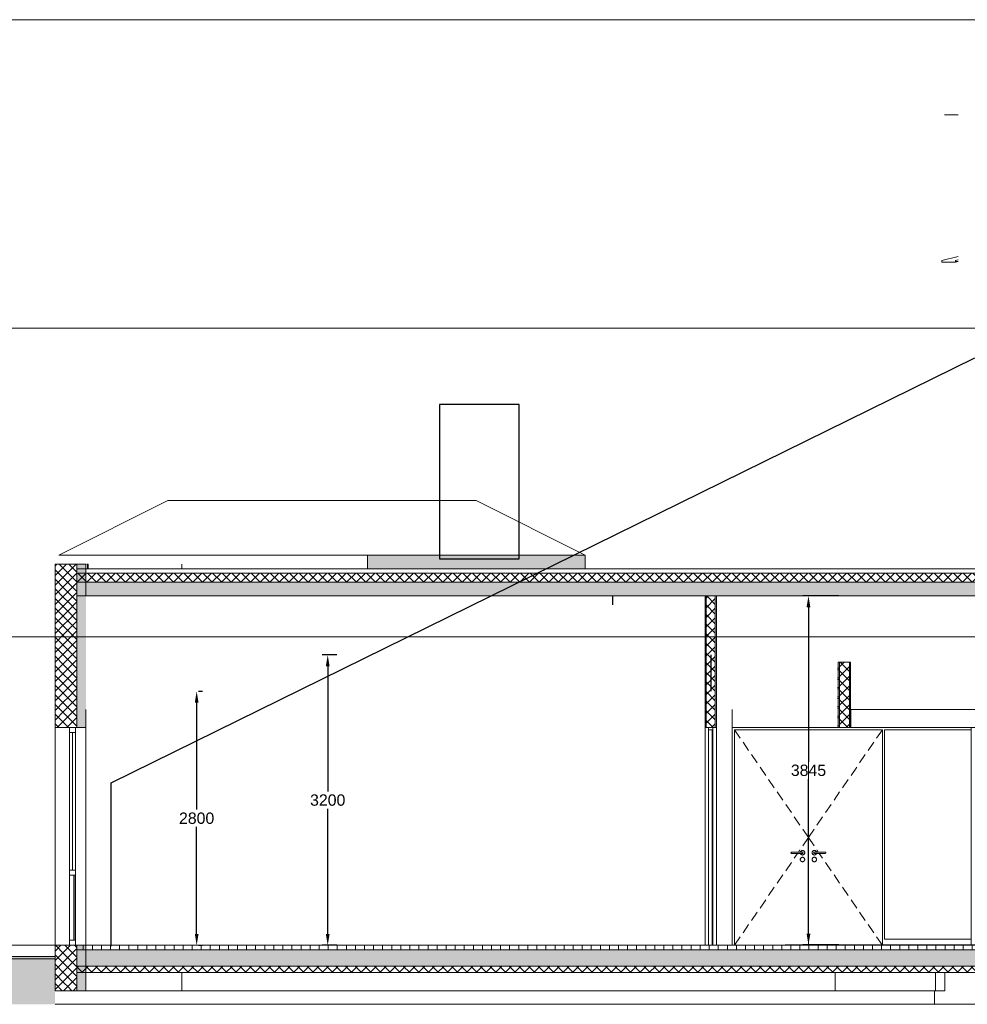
# Model space of a CAD drawing. Extents: x -138812 to 250702, y -18987 to 104055.
# Tile 125 of 193: x 86649 to 97096, y 72769 to 83619. Entities that reach past the tile are written whole.
import ezdxf

# ---------------------------------------------------------------- set-up
doc = ezdxf.new("R2010")
doc.units = 0
doc.header["$LTSCALE"] = 50
doc.linetypes.add('7 Voorgevel & doorsnede A-A$0$B0204', pattern=[1300, 1000, -100, 100, -100])
doc.layers.get('0').update_dxf_attribs({"linetype": 'CONTINUOUS'})
doc.layers.get('Defpoints').update_dxf_attribs({"linetype": 'CONTINUOUS'})
for name, color, linetype in [('7 Voorgevel & doorsnede A-A$0$0 Doorsnede-arcering', 7, 'CONTINUOUS'), ('7 Voorgevel & doorsnede A-A$0$00 Bestaand', 7, 'CONTINUOUS'), ('7 Voorgevel & doorsnede A-A$0$00 Bestaand Doorsnede-arcering', 7, 'CONTINUOUS'), ('7 Voorgevel & doorsnede A-A$0$00 Bestaand Laagscheidingslijnen', 7, 'CONTINUOUS'), ('7 Voorgevel & doorsnede A-A$0$00 Bestaand Ramen', 7, 'CONTINUOUS'), ('7 Voorgevel & doorsnede A-A$0$00 Bestaande vloeren', 7, 'CONTINUOUS'), ('7 Voorgevel & doorsnede A-A$0$00 Bestaande vloeren Doorsnede-arcering', 7, 'CONTINUOUS'), ('7 Voorgevel & doorsnede A-A$0$00 Bestaande vloeren Laagscheidingslijnen', 7, 'CONTINUOUS'), ('7 Voorgevel & doorsnede A-A$0$00 Simple', 7, 'CONTINUOUS'), ('7 Voorgevel & doorsnede A-A$0$00 Simple Deuren', 7, 'CONTINUOUS'), ('7 Voorgevel & doorsnede A-A$0$00 Simple Doorsnede-arcering', 7, 'CONTINUOUS'), ('7 Voorgevel & doorsnede A-A$0$00 Simple Laagscheidingslijnen', 7, 'CONTINUOUS'), ('7 Voorgevel & doorsnede A-A$0$22 Binnenwanden', 7, 'CONTINUOUS'), ('7 Voorgevel & doorsnede A-A$0$23 Vloeren', 7, 'CONTINUOUS'), ('7 Voorgevel & doorsnede A-A$0$27 Daken', 7, 'CONTINUOUS'), ('7 Voorgevel & doorsnede A-A$0$27 Daken Doorsnede-arcering', 7, 'CONTINUOUS'), ('7 Voorgevel & doorsnede A-A$0$27 Daken Laagscheidingslijnen', 7, 'CONTINUOUS'), ('7 Voorgevel & doorsnede A-A$0$90 Terrein', 7, 'CONTINUOUS'), ('7 Voorgevel & doorsnede A-A$0$90 Terrein Doorsnede-arcering', 7, 'CONTINUOUS'), ('WL570---_RETOUR', 112, 'CONTINUOUS')]:
    doc.layers.add(name, color=color, linetype=linetype)
doc.styles.get("Standard").update_dxf_attribs({"font": 'ARIAL.TTF'})
doc.dimstyles.new('ISO-25', dxfattribs={"dimtxt": 2.5, "dimasz": 2.5, "dimexe": 1.25, "dimexo": 0.625, "dimtad": 1, "dimtih": 1, "dimdec": 4, "dimdsep": 46, "dimtxsty": 'Standard', "dimcen": 2.5, "dimadec": 0, "dimazin": 0, "dimtfac": 1, "dimtdec": 4, "dimtmove": 0, "dimatfit": 3, "dimfxl": 0, "dimtvp": 1, "dimtolj": 1, "dimtzin": 0, "dimarcsym": 0})
pattern_1 = [(0, (108550.56, 1635.29), (0, 70), [0, -70])]
pattern_2 = [(45, (108550.56, 1635.29), (-53.03301, 53.03301), []), (135, (108550.56, 1635.29), (53.03301, 53.03301), [])]
pattern_3 = [(-45, (108550.56, 1635.29), (53.03301, 53.03301), []), (45, (108550.56, 1635.29), (-53.03301, 53.03301), [])]
pattern_4 = [(0, (108550.56, 1635.29), (0, 75), [0, -75])]

# ---------------------------------------------------------------- blocks, each defined once
blk = doc.blocks.new('7 Voorgevel & doorsnede A-A$0$Section Elem_283_3', base_point=(108551, 1635))
at = {"layer": '7 Voorgevel & doorsnede A-A$0$00 Bestaand', "color": 252, "linetype": 'Continuous', "lineweight": 0}
blk.add_line((73648, 1135), (74704, 1135), dxfattribs=at)
blk = doc.blocks.new('7 Voorgevel & doorsnede A-A$0$Section Elem_284_3', base_point=(108551, 1635))
at = {"layer": '7 Voorgevel & doorsnede A-A$0$00 Bestaande vloeren Doorsnede-arcering', "linetype": 'Continuous', "lineweight": 0}
h = blk.add_hatch(dxfattribs=at)
h.set_pattern_fill('LIJNEN_VERT_100_0003', color=9, style=0, pattern_type=2)
h.set_pattern_definition([(90, (108550.56, 1635.29), (-100, 0), [])])
h.paths.add_polyline_path([(83699, 1585), (83699, 1635), (73548, 1635), (73548, 1585)], flags=0)
h = blk.add_hatch(dxfattribs=at)
h.set_pattern_fill('11_GEWAPEND_BETON__I_H_W_73', color=9, style=0, pattern_type=2)
h.set_pattern_definition(pattern_1)
h.paths.add_polyline_path([(83699, 1405), (83699, 1585), (73548, 1585), (73548, 1405)], flags=0)
h = blk.add_hatch(dxfattribs=at)
h.set_pattern_fill('13_45GR_ISOLATIE_0003', color=9, style=0, pattern_type=2)
h.set_pattern_definition(pattern_2)
h.paths.add_polyline_path([(83699, 1335), (83699, 1405), (73548, 1405), (73548, 1335)], flags=0)
at = {"layer": '7 Voorgevel & doorsnede A-A$0$00 Bestaande vloeren', "color": 2, "linetype": 'Continuous', "lineweight": 0}
for p, q in [((73548, 1635), (83699, 1635)), ((73548, 1585), (73548, 1635)), ((83699, 1585), (83699, 1635))]:
    blk.add_line(p, q, dxfattribs=at)
at = {"layer": '7 Voorgevel & doorsnede A-A$0$00 Bestaande vloeren', "color": 3, "linetype": 'Continuous', "lineweight": 0}
for p, q in [((73548, 1405), (73548, 1585)), ((83699, 1405), (83699, 1585)), ((83699, 1335), (83699, 1405))]:
    blk.add_line(p, q, dxfattribs=at)
at = {"layer": '7 Voorgevel & doorsnede A-A$0$00 Bestaande vloeren', "color": 252, "linetype": 'Continuous', "lineweight": 0}
for p, q in [((83782, 1335), (83782, 1585)), ((83776, 1335), (83782, 1335))]:
    blk.add_line(p, q, dxfattribs=at)
at = {"layer": '7 Voorgevel & doorsnede A-A$0$00 Bestaande vloeren', "color": 1, "linetype": 'Continuous', "lineweight": 0}
for p, q in [((73548, 1335), (83699, 1335)), ((83699, 1335), (83775, 1335)), ((83775, 1335), (83776, 1335))]:
    blk.add_line(p, q, dxfattribs=at)
at = {"layer": '7 Voorgevel & doorsnede A-A$0$00 Bestaande vloeren Laagscheidingslijnen', "color": 3, "linetype": 'Continuous', "lineweight": 0}
for p, q in [((73548, 1585), (83699, 1585)), ((73548, 1585), (83699, 1585)), ((73548, 1405), (83699, 1405)), ((73548, 1405), (83699, 1405))]:
    blk.add_line(p, q, dxfattribs=at)
blk = doc.blocks.new('7 Voorgevel & doorsnede A-A$0$Section Elem_300_3', base_point=(108551, 1635))
at = {"layer": '7 Voorgevel & doorsnede A-A$0$00 Bestaand Ramen', "color": 252, "linetype": 'Continuous', "lineweight": 0}
for p, q in [((83264, 10785), (83114, 10785)), ((83264, 9224), (83085, 9182)), ((83085, 9182), (83085, 9162)), ((83085, 9162), (83234, 9162)), ((83264, 9189), (83234, 9182)), ((83234, 9182), (83234, 9162)), ((83234, 9162), (83264, 9170)), ((83236, 9181), (83264, 9187)), ((83236, 9165), (83236, 9181)), ((83264, 9172), (83236, 9165)), ((83236, 9172), (83264, 9172)), ((83264, 9170), (83264, 9172))]:
    blk.add_line(p, q, dxfattribs=at)
blk = doc.blocks.new('7 Voorgevel & doorsnede A-A$0$Section Elem_337_3', base_point=(108551, 1635))
at = {"layer": '7 Voorgevel & doorsnede A-A$0$00 Bestaand', "color": 252, "linetype": 'Continuous', "lineweight": 0}
for p, q in [((81908, 1335), (81908, 1135)), ((83015, 1135), (83015, 1335)), ((81908, 1135), (83015, 1135))]:
    blk.add_line(p, q, dxfattribs=at)
blk = doc.blocks.new('7 Voorgevel & doorsnede A-A$0$Section Elem_396_3', base_point=(108551, 1635))
at = {"layer": '7 Voorgevel & doorsnede A-A$0$00 Bestaand Doorsnede-arcering', "linetype": 'Continuous', "lineweight": 0}
h = blk.add_hatch(dxfattribs=at)
h.set_pattern_fill('13_45GR_ISOLATIE_0003', color=255, style=0, pattern_type=2)
h.set_pattern_definition(pattern_3)
h.paths.add_polyline_path([(73408, 5835), (73308, 5835), (73308, 4035), (73408, 4035)], flags=0)
h = blk.add_hatch(dxfattribs=at)
h.set_pattern_fill('13_45GR_ISOLATIE_0003', color=255, style=0, pattern_type=2)
h.set_pattern_definition(pattern_3)
h.paths.add_polyline_path([(73448, 5835), (73408, 5835), (73408, 4035), (73448, 4035)], flags=0)
h = blk.add_hatch(dxfattribs=at)
h.set_pattern_fill('13_45GR_ISOLATIE_0003', color=255, style=0, pattern_type=2)
h.set_pattern_definition(pattern_3)
h.paths.add_polyline_path([(73548, 5835), (73448, 5835), (73448, 4035), (73468, 4035), (73548, 4035)], flags=0)
for points in [[(73648, 5835), (73548, 5835), (73548, 4035), (73648, 4035)], [(73648, 1635), (73548, 1635), (73548, 1135), (73648, 1135)]]:
    blk.add_hatch(color=255, dxfattribs=at).paths.add_polyline_path(points, flags=0)
h = blk.add_hatch(dxfattribs=at)
h.set_pattern_fill('13_45GR_ISOLATIE_0003', color=255, style=0, pattern_type=2)
h.set_pattern_definition(pattern_3)
h.paths.add_polyline_path([(73408, 1635), (73308, 1635), (73308, 1135), (73408, 1135)], flags=0)
h = blk.add_hatch(dxfattribs=at)
h.set_pattern_fill('13_45GR_ISOLATIE_0003', color=255, style=0, pattern_type=2)
h.set_pattern_definition(pattern_3)
h.paths.add_polyline_path([(73448, 1635), (73408, 1635), (73408, 1135), (73448, 1135)], flags=0)
h = blk.add_hatch(dxfattribs=at)
h.set_pattern_fill('13_45GR_ISOLATIE_0003', color=255, style=0, pattern_type=2)
h.set_pattern_definition(pattern_3)
h.paths.add_polyline_path([(73548, 1635), (73468, 1635), (73448, 1635), (73448, 1135), (73548, 1135)], flags=0)
at = {"layer": '7 Voorgevel & doorsnede A-A$0$00 Bestaand', "color": 2, "linetype": 'Continuous', "lineweight": 0}
for p, q in [((73308, 5835), (73408, 5835)), ((73308, 4035), (73308, 5835)), ((73408, 5835), (73448, 5835)), ((73448, 5835), (73548, 5835)), ((73548, 5835), (73648, 5835)), ((73648, 5485), (73648, 5835)), ((73648, 4035), (73648, 4235)), ((73308, 4035), (73408, 4035)), ((73408, 4035), (73448, 4035)), ((73448, 4035), (73468, 4035)), ((73468, 4035), (73548, 4035)), ((73548, 4035), (73648, 4035)), ((73308, 1635), (73408, 1635)), ((73308, 1135), (73308, 1635)), ((73408, 1635), (73448, 1635)), ((73448, 1635), (73468, 1635)), ((73468, 1635), (73548, 1635)), ((73548, 1635), (73648, 1635)), ((73648, 1135), (73648, 1635)), ((73308, 1135), (73408, 1135)), ((73408, 1135), (73448, 1135)), ((73448, 1135), (73548, 1135)), ((73548, 1135), (73648, 1135))]:
    blk.add_line(p, q, dxfattribs=at)
at = {"layer": '7 Voorgevel & doorsnede A-A$0$00 Bestaand Laagscheidingslijnen', "color": 2, "linetype": 'Continuous', "lineweight": 0}
for p, q in [((73548, 5735), (73548, 5835)), ((73548, 4035), (73548, 5835)), ((73548, 4035), (73548, 5635)), ((73548, 1405), (73548, 1635)), ((73548, 1135), (73548, 1635)), ((73548, 1135), (73548, 1335))]:
    blk.add_line(p, q, dxfattribs=at)
blk = doc.blocks.new('7 Voorgevel & doorsnede A-A$0$Section Elem_449_3', base_point=(108551, 1635))
at = {"layer": '7 Voorgevel & doorsnede A-A$0$00 Simple Doorsnede-arcering', "linetype": 'Continuous', "lineweight": 0}
h = blk.add_hatch(dxfattribs=at)
h.set_pattern_fill('10_GIPS_0003', color=9, style=0, pattern_type=2)
h.set_pattern_definition(pattern_4)
h.paths.add_polyline_path([(80473, 5485), (80473, 4035), (80485, 4035), (80485, 5485)], flags=0)
h = blk.add_hatch(dxfattribs=at)
h.set_pattern_fill('13_45GR_ISOLATIE_0003', color=9, style=0, pattern_type=2)
h.set_pattern_definition(pattern_2)
h.paths.add_polyline_path([(80485, 4035), (80585, 4035), (80585, 5485), (80485, 5485)], flags=0)
h = blk.add_hatch(dxfattribs=at)
h.set_pattern_fill('10_GIPS_0003', color=9, style=0, pattern_type=2)
h.set_pattern_definition(pattern_4)
h.paths.add_polyline_path([(80585, 4035), (80598, 4035), (80598, 5485), (80585, 5485)], flags=0)
at = {"layer": '7 Voorgevel & doorsnede A-A$0$00 Simple', "color": 1, "linetype": 'Continuous', "lineweight": 0}
for p, q in [((80473, 4035), (80473, 5485)), ((80473, 5485), (80485, 5485)), ((80485, 5485), (80585, 5485)), ((80585, 5485), (80598, 5485)), ((80598, 4035), (80598, 5485)), ((80473, 4035), (80485, 4035)), ((80485, 4035), (80585, 4035)), ((80585, 4035), (80598, 4035))]:
    blk.add_line(p, q, dxfattribs=at)
at = {"layer": '7 Voorgevel & doorsnede A-A$0$00 Simple Laagscheidingslijnen', "color": 9, "linetype": 'Continuous', "lineweight": 0}
for p, q in [((80485, 4035), (80485, 5485)), ((80485, 4035), (80485, 5485)), ((80585, 4035), (80585, 5485)), ((80585, 4035), (80585, 5485))]:
    blk.add_line(p, q, dxfattribs=at)
blk = doc.blocks.new('7 Voorgevel & doorsnede A-A$0$Section Elem_450_3', base_point=(108551, 1635))
at = {"layer": '7 Voorgevel & doorsnede A-A$0$00 Simple Deuren', "color": 252, "linetype": 'Continuous', "lineweight": 0}
for p, q in [((80773, 4035), (80773, 1635)), ((81941, 4035), (80773, 4035)), ((80860, 3919), (80798, 4010)), ((80798, 1635), (80798, 4010)), ((80798, 4010), (82428, 4010)), ((81613, 1640), (81613, 4010)), ((82365, 3919), (82428, 4010)), ((82428, 4010), (82428, 1640)), ((82453, 1702), (82453, 4010)), ((82453, 4010), (83408, 4010)), ((80954, 3782), (80892, 3873)), ((82271, 3782), (82334, 3873)), ((81048, 3645), (80986, 3736)), ((82177, 3645), (82240, 3736)), ((81142, 3508), (81080, 3599)), ((82083, 3508), (82145, 3599)), ((81236, 3371), (81174, 3462)), ((81989, 3371), (82051, 3462)), ((81330, 3234), (81268, 3325)), ((81895, 3234), (81957, 3325)), ((81425, 3097), (81362, 3188)), ((81801, 3097), (81863, 3188)), ((81519, 2960), (81456, 3051)), ((81707, 2960), (81769, 3051)), ((81613, 2823), (81550, 2914)), ((81550, 2731), (81613, 2823)), ((81613, 2823), (81675, 2914)), ((81675, 2731), (81613, 2823)), ((81422, 2661), (81420, 2655)), ((81420, 2655), (81422, 2650)), ((81428, 2663), (81422, 2661)), ((81422, 2650), (81428, 2648)), ((81429, 2663), (81428, 2663)), ((81428, 2663), (81428, 2663)), ((81429, 2648), (81428, 2648)), ((81428, 2648), (81428, 2648)), ((81431, 2663), (81429, 2663)), ((81431, 2648), (81429, 2648)), ((81434, 2663), (81431, 2663)), ((81434, 2648), (81431, 2648)), ((81437, 2663), (81434, 2663)), ((81437, 2648), (81434, 2648)), ((81440, 2663), (81437, 2663)), ((81440, 2648), (81437, 2648)), ((81535, 2663), (81440, 2663)), ((81535, 2648), (81440, 2648)), ((81456, 2594), (81493, 2648)), ((81503, 2663), (81519, 2686)), ((81524, 2664), (81526, 2668)), ((81524, 2663), (81524, 2664)), ((81524, 2647), (81524, 2648)), ((81526, 2643), (81524, 2647)), ((81526, 2668), (81528, 2671)), ((81528, 2639), (81526, 2643)), ((81528, 2671), (81532, 2674)), ((81532, 2636), (81528, 2639)), ((81532, 2674), (81535, 2677)), ((81535, 2634), (81532, 2636)), ((81535, 2677), (81539, 2679)), ((81538, 2663), (81535, 2663)), ((81538, 2648), (81535, 2648)), ((81539, 2632), (81535, 2634)), ((81541, 2663), (81538, 2663)), ((81541, 2648), (81538, 2648)), ((81539, 2679), (81543, 2680)), ((81543, 2631), (81539, 2632)), ((81539, 2604), (81543, 2605)), ((81544, 2663), (81541, 2663)), ((81544, 2648), (81541, 2648)), ((81543, 2680), (81548, 2680)), ((81548, 2630), (81543, 2631)), ((81543, 2605), (81548, 2605)), ((81546, 2663), (81544, 2663)), ((81546, 2648), (81544, 2648)), ((81547, 2663), (81546, 2663)), ((81547, 2648), (81546, 2648)), ((81548, 2663), (81547, 2663)), ((81548, 2648), (81547, 2648)), ((81548, 2680), (81552, 2680)), ((81548, 2663), (81553, 2661)), ((81553, 2650), (81548, 2648)), ((81552, 2631), (81548, 2630)), ((81548, 2605), (81552, 2605)), ((81552, 2680), (81556, 2679)), ((81556, 2632), (81552, 2631)), ((81552, 2605), (81556, 2604)), ((81553, 2661), (81555, 2655)), ((81555, 2655), (81553, 2650)), ((81556, 2679), (81556, 2679)), ((81556, 2679), (81560, 2677)), ((81560, 2634), (81556, 2632)), ((81556, 2632), (81556, 2632)), ((81560, 2677), (81560, 2677)), ((81560, 2677), (81564, 2674)), ((81564, 2636), (81560, 2634)), ((81560, 2634), (81560, 2634)), ((81564, 2674), (81564, 2674)), ((81564, 2674), (81567, 2671)), ((81567, 2639), (81564, 2636)), ((81564, 2636), (81564, 2636)), ((81567, 2671), (81569, 2668)), ((81569, 2643), (81567, 2639)), ((81569, 2668), (81571, 2664)), ((81571, 2647), (81569, 2643)), ((81571, 2664), (81572, 2660)), ((81572, 2651), (81571, 2647)), ((81572, 2660), (81573, 2655)), ((81573, 2655), (81572, 2651)), ((81654, 2664), (81653, 2660)), ((81653, 2660), (81653, 2655)), ((81653, 2655), (81653, 2651)), ((81653, 2651), (81654, 2647)), ((81656, 2668), (81654, 2664)), ((81654, 2647), (81656, 2643)), ((81658, 2671), (81656, 2668)), ((81656, 2643), (81658, 2639)), ((81662, 2674), (81658, 2671)), ((81658, 2639), (81662, 2636)), ((81665, 2677), (81662, 2674)), ((81662, 2636), (81665, 2634)), ((81669, 2679), (81665, 2677)), ((81665, 2634), (81669, 2632)), ((81673, 2680), (81669, 2679)), ((81669, 2632), (81673, 2631)), ((81673, 2605), (81669, 2604)), ((81672, 2661), (81670, 2655)), ((81670, 2655), (81672, 2650)), ((81678, 2663), (81672, 2661)), ((81672, 2650), (81678, 2648)), ((81678, 2680), (81673, 2680)), ((81673, 2631), (81678, 2630)), ((81678, 2605), (81673, 2605)), ((81682, 2680), (81678, 2680)), ((81678, 2663), (81678, 2663)), ((81678, 2663), (81679, 2663)), ((81678, 2648), (81678, 2648)), ((81678, 2648), (81679, 2648)), ((81678, 2630), (81682, 2631)), ((81682, 2605), (81678, 2605)), ((81679, 2663), (81681, 2663)), ((81679, 2648), (81681, 2648)), ((81681, 2663), (81684, 2663)), ((81681, 2648), (81684, 2648)), ((81686, 2679), (81682, 2680)), ((81682, 2631), (81686, 2632)), ((81686, 2604), (81682, 2605)), ((81684, 2663), (81687, 2663)), ((81684, 2648), (81687, 2648)), ((81686, 2679), (81686, 2679)), ((81690, 2677), (81686, 2679)), ((81686, 2632), (81690, 2634)), ((81686, 2632), (81686, 2632)), ((81687, 2663), (81690, 2663)), ((81687, 2648), (81690, 2648)), ((81690, 2677), (81690, 2677)), ((81694, 2674), (81690, 2677)), ((81690, 2663), (81785, 2663)), ((81690, 2648), (81785, 2648)), ((81690, 2634), (81694, 2636)), ((81690, 2634), (81690, 2634)), ((81694, 2674), (81694, 2674)), ((81697, 2671), (81694, 2674)), ((81694, 2636), (81697, 2639)), ((81694, 2636), (81694, 2636)), ((81699, 2668), (81697, 2671)), ((81697, 2639), (81699, 2643)), ((81701, 2664), (81699, 2668)), ((81699, 2643), (81701, 2647)), ((81701, 2663), (81701, 2664)), ((81701, 2647), (81701, 2648)), ((81722, 2663), (81707, 2686)), ((81769, 2594), (81733, 2648)), ((81785, 2663), (81788, 2663)), ((81785, 2648), (81788, 2648)), ((81788, 2663), (81791, 2663)), ((81788, 2648), (81791, 2648)), ((81791, 2663), (81794, 2663)), ((81791, 2648), (81794, 2648)), ((81794, 2663), (81796, 2663)), ((81794, 2648), (81796, 2648)), ((81796, 2663), (81797, 2663)), ((81796, 2648), (81797, 2648)), ((81797, 2663), (81798, 2663)), ((81797, 2648), (81798, 2648)), ((81798, 2663), (81803, 2661)), ((81803, 2650), (81798, 2648)), ((81803, 2661), (81805, 2655)), ((81805, 2655), (81803, 2650)), ((81362, 2457), (81425, 2549)), ((81523, 2585), (81524, 2589)), ((81523, 2580), (81523, 2585)), ((81523, 2576), (81523, 2580)), ((81524, 2572), (81523, 2576)), ((81524, 2589), (81526, 2593)), ((81526, 2568), (81524, 2572)), ((81526, 2593), (81528, 2596)), ((81528, 2564), (81526, 2568)), ((81528, 2596), (81532, 2599)), ((81532, 2561), (81528, 2564)), ((81532, 2599), (81535, 2602)), ((81535, 2559), (81532, 2561)), ((81535, 2602), (81539, 2604)), ((81539, 2557), (81535, 2559)), ((81543, 2556), (81539, 2557)), ((81548, 2555), (81543, 2556)), ((81552, 2556), (81548, 2555)), ((81556, 2557), (81552, 2556)), ((81556, 2604), (81556, 2604)), ((81556, 2604), (81560, 2602)), ((81560, 2559), (81556, 2557)), ((81556, 2557), (81556, 2557)), ((81560, 2602), (81560, 2602)), ((81560, 2602), (81564, 2599)), ((81564, 2561), (81560, 2559)), ((81560, 2559), (81560, 2559)), ((81564, 2599), (81564, 2599)), ((81564, 2599), (81567, 2596)), ((81567, 2564), (81564, 2561)), ((81564, 2561), (81564, 2561)), ((81567, 2596), (81569, 2593)), ((81569, 2568), (81567, 2564)), ((81569, 2593), (81571, 2589)), ((81571, 2572), (81569, 2568)), ((81571, 2589), (81572, 2585)), ((81572, 2576), (81571, 2572)), ((81572, 2585), (81573, 2580)), ((81573, 2580), (81572, 2576)), ((81654, 2589), (81653, 2585)), ((81653, 2585), (81653, 2580)), ((81653, 2580), (81653, 2576)), ((81653, 2576), (81654, 2572)), ((81656, 2593), (81654, 2589)), ((81654, 2572), (81656, 2568)), ((81658, 2596), (81656, 2593)), ((81656, 2568), (81658, 2564)), ((81662, 2599), (81658, 2596)), ((81658, 2564), (81662, 2561)), ((81665, 2602), (81662, 2599)), ((81662, 2561), (81665, 2559)), ((81669, 2604), (81665, 2602)), ((81665, 2559), (81669, 2557)), ((81669, 2557), (81673, 2556)), ((81673, 2556), (81678, 2555)), ((81678, 2555), (81682, 2556)), ((81682, 2556), (81686, 2557)), ((81686, 2604), (81686, 2604)), ((81690, 2602), (81686, 2604)), ((81686, 2557), (81690, 2559)), ((81686, 2557), (81686, 2557)), ((81690, 2602), (81690, 2602)), ((81694, 2599), (81690, 2602)), ((81690, 2559), (81694, 2561)), ((81690, 2559), (81690, 2559)), ((81694, 2599), (81694, 2599)), ((81697, 2596), (81694, 2599)), ((81694, 2561), (81697, 2564)), ((81694, 2561), (81694, 2561)), ((81699, 2593), (81697, 2596)), ((81697, 2564), (81699, 2568)), ((81701, 2589), (81699, 2593)), ((81699, 2568), (81701, 2572)), ((81702, 2585), (81701, 2589)), ((81701, 2572), (81702, 2576)), ((81703, 2580), (81702, 2585)), ((81702, 2576), (81703, 2580)), ((81863, 2457), (81801, 2549)), ((81268, 2320), (81330, 2412)), ((81957, 2320), (81895, 2412)), ((81174, 2183), (81236, 2275)), ((82051, 2183), (81989, 2275)), ((81080, 2046), (81142, 2138)), ((82145, 2046), (82083, 2138)), ((80986, 1909), (81048, 2001)), ((82240, 1909), (82177, 2001)), ((80892, 1772), (80954, 1864)), ((82334, 1772), (82271, 1864)), ((80798, 1635), (80860, 1727)), ((82424, 1640), (82365, 1727)), ((83408, 1702), (82453, 1702))]:
    blk.add_line(p, q, dxfattribs=at)
blk = doc.blocks.new('7 Voorgevel & doorsnede A-A$0$Section Elem_453_3', base_point=(108551, 1635))
at = {"layer": '7 Voorgevel & doorsnede A-A$0$00 Simple Doorsnede-arcering', "linetype": 'Continuous', "lineweight": 0}
h = blk.add_hatch(dxfattribs=at)
h.set_pattern_fill('13_45GR_ISOLATIE_0003', color=9, style=0, pattern_type=2)
h.set_pattern_definition(pattern_2)
h.paths.add_polyline_path([(81941, 4755), (81941, 4035), (81942, 4035), (81942, 4755)], flags=0)
h = blk.add_hatch(dxfattribs=at)
h.set_pattern_fill('10_GIPS_0003', color=9, style=0, pattern_type=2)
h.set_pattern_definition(pattern_4)
h.paths.add_polyline_path([(81942, 4755), (81942, 4035), (81955, 4035), (81955, 4755)], flags=0)
h = blk.add_hatch(dxfattribs=at)
h.set_pattern_fill('13_45GR_ISOLATIE_0003', color=9, style=0, pattern_type=2)
h.set_pattern_definition(pattern_2)
h.paths.add_polyline_path([(81955, 4755), (81955, 4035), (82065, 4035), (82065, 4755)], flags=0)
h = blk.add_hatch(dxfattribs=at)
h.set_pattern_fill('10_GIPS_0003', color=9, style=0, pattern_type=2)
h.set_pattern_definition(pattern_4)
h.paths.add_polyline_path([(82065, 4035), (82078, 4035), (82078, 4755), (82065, 4755)], flags=0)
h = blk.add_hatch(dxfattribs=at)
h.set_pattern_fill('10_GIPS_0003', color=9, style=0, pattern_type=2)
h.set_pattern_definition(pattern_4)
h.paths.add_polyline_path([(90121, 4755), (90109, 4755), (90109, 1635), (90121, 1635)], flags=0)
h = blk.add_hatch(dxfattribs=at)
h.set_pattern_fill('13_45GR_ISOLATIE_0003', color=9, style=0, pattern_type=2)
h.set_pattern_definition(pattern_2)
h.paths.add_polyline_path([(90121, 1635), (90232, 1635), (90232, 4755), (90121, 4755)], flags=0)
h = blk.add_hatch(dxfattribs=at)
h.set_pattern_fill('10_GIPS_0003', color=9, style=0, pattern_type=2)
h.set_pattern_definition(pattern_4)
h.paths.add_polyline_path([(90232, 1635), (90245, 1635), (90245, 4755), (90232, 4755)], flags=0)
h = blk.add_hatch(dxfattribs=at)
h.set_pattern_fill('13_45GR_ISOLATIE_0003', color=9, style=0, pattern_type=2)
h.set_pattern_definition(pattern_2)
h.paths.add_polyline_path([(90245, 4755), (90245, 1635), (90246, 1635), (90246, 4755)], flags=0)
at = {"layer": '7 Voorgevel & doorsnede A-A$0$00 Simple', "color": 1, "linetype": 'Continuous', "lineweight": 0}
for p, q in [((81941, 4035), (81941, 4755)), ((81941, 4755), (81942, 4755)), ((81942, 4035), (81942, 4755)), ((81942, 4755), (81955, 4755)), ((81942, 4035), (81942, 4755)), ((81955, 4755), (82065, 4755)), ((82065, 4755), (82078, 4755)), ((82078, 4755), (82078, 4755)), ((82078, 4035), (82078, 4755)), ((90108, 4755), (90109, 4755)), ((90109, 4755), (90121, 4755)), ((90109, 1635), (90109, 4755)), ((90121, 4755), (90232, 4755)), ((90232, 4755), (90245, 4755)), ((90245, 1635), (90245, 4755)), ((90245, 1635), (90245, 4755)), ((90245, 4755), (90246, 4755)), ((90246, 1635), (90246, 4755)), ((81941, 4035), (81942, 4035)), ((81942, 4035), (81955, 4035)), ((81955, 4035), (82065, 4035)), ((82065, 4035), (82078, 4035)), ((90109, 1635), (90108, 1635)), ((90109, 1635), (90121, 1635)), ((90121, 1635), (90232, 1635)), ((90232, 1635), (90245, 1635)), ((90245, 1635), (90246, 1635))]:
    blk.add_line(p, q, dxfattribs=at)
at = {"layer": '7 Voorgevel & doorsnede A-A$0$00 Simple Laagscheidingslijnen', "color": 9, "linetype": 'Continuous', "lineweight": 0}
for p, q in [((81955, 4035), (81955, 4755)), ((81955, 4035), (81955, 4755)), ((82065, 4035), (82065, 4755)), ((82065, 4035), (82065, 4755)), ((90121, 1635), (90121, 4755)), ((90121, 1635), (90121, 4755)), ((90232, 1635), (90232, 4755)), ((90232, 1635), (90232, 4755))]:
    blk.add_line(p, q, dxfattribs=at)
blk = doc.blocks.new('7 Voorgevel & doorsnede A-A$0$Section Elem_479_3', base_point=(108551, 1635))
at = {"layer": '7 Voorgevel & doorsnede A-A$0$00 Bestaand', "color": 1, "linetype": 'Continuous', "lineweight": 0}
for p, q in [((73658, 5835), (73666, 5835)), ((73666, 5835), (73674, 5835)), ((73666, 5785), (73666, 5835)), ((73674, 5785), (73674, 5835))]:
    blk.add_line(p, q, dxfattribs=at)
blk = doc.blocks.new('7 Voorgevel & doorsnede A-A$0$Section Elem_494_3', base_point=(108551, 1635))
at = {"layer": '7 Voorgevel & doorsnede A-A$0$00 Bestaand Ramen', "color": 1, "linetype": 'Continuous', "lineweight": 0}
for p, q in [((73308, 1635), (73308, 4035)), ((73468, 4008), (73468, 4035)), ((73468, 4035), (73533, 4035)), ((73533, 4008), (73533, 4035)), ((73648, 1635), (73648, 4035)), ((73468, 3980), (73468, 4008)), ((73468, 3980), (73468, 2463)), ((73468, 3980), (73533, 3980)), ((73500, 3980), (73501, 3980)), ((73500, 2463), (73500, 3980)), ((73501, 2463), (73501, 3980)), ((73533, 3980), (73533, 4008)), ((73533, 3980), (73533, 2463)), ((73468, 2463), (73533, 2463)), ((73468, 2408), (73468, 2463)), ((73468, 2408), (73468, 1690)), ((73468, 2408), (73533, 2408)), ((73500, 2463), (73501, 2463)), ((73513, 2408), (73518, 2408)), ((73513, 1690), (73513, 2408)), ((73518, 1690), (73518, 2408)), ((73533, 2408), (73533, 2463)), ((73533, 2408), (73533, 1690)), ((73468, 1690), (73533, 1690)), ((73468, 1663), (73468, 1690)), ((73468, 1635), (73468, 1663)), ((73468, 1635), (73533, 1635)), ((73513, 1690), (73518, 1690)), ((73533, 1663), (73533, 1690)), ((73533, 1635), (73533, 1663))]:
    blk.add_line(p, q, dxfattribs=at)
blk = doc.blocks.new('7 Voorgevel & doorsnede A-A$0$Section Elem_508_3', base_point=(108551, 1635))
at = {"layer": '7 Voorgevel & doorsnede A-A$0$00 Simple Deuren', "color": 1, "linetype": 'Continuous', "lineweight": 0}
for p, q in [((80473, 4035), (80473, 1635)), ((80512, 4035), (80559, 4035)), ((80512, 4010), (80512, 4035)), ((80559, 4010), (80559, 4035)), ((80598, 4035), (80598, 1635)), ((80512, 4010), (80552, 4010)), ((80512, 1635), (80512, 4010)), ((80512, 4010), (80559, 4010)), ((80552, 1635), (80552, 4010)), ((80553, 3919), (80553, 4010)), ((80559, 1635), (80559, 4010)), ((80553, 3782), (80553, 3873)), ((80553, 3645), (80553, 3736)), ((80553, 3508), (80553, 3599)), ((80553, 3376), (80553, 3462)), ((80553, 2183), (80553, 2269)), ((80553, 2046), (80553, 2138)), ((80553, 1909), (80553, 2001)), ((80553, 1772), (80553, 1864)), ((80512, 1635), (80552, 1635)), ((80553, 1635), (80553, 1727))]:
    blk.add_line(p, q, dxfattribs=at)
blk = doc.blocks.new('7 Voorgevel & doorsnede A-A$0$Section Elem_513_3', base_point=(108551, 1635))
at = {"layer": '7 Voorgevel & doorsnede A-A$0$00 Simple Deuren', "color": 1, "linetype": 'Continuous', "lineweight": 0}
for p, q in [((82078, 4035), (82079, 4035)), ((83481, 4035), (83481, 1640))]:
    blk.add_line(p, q, dxfattribs=at)
at = {"layer": '7 Voorgevel & doorsnede A-A$0$00 Simple Deuren', "color": 252, "linetype": 'Continuous', "lineweight": 0}
blk.add_line((83408, 4035), (83408, 1640), dxfattribs=at)
blk = doc.blocks.new('7 Voorgevel & doorsnede A-A$0$Section Elem_527_3', base_point=(108551, 1635))
at = {"layer": '7 Voorgevel & doorsnede A-A$0$00 Bestaand', "color": 252, "linetype": 'Continuous', "lineweight": 0}
for p, q in [((83115, 1335), (83115, 1135)), ((83115, 1135), (83015, 1135))]:
    blk.add_line(p, q, dxfattribs=at)
blk = doc.blocks.new('7 Voorgevel & doorsnede A-A$0$Section Elem_561_3', base_point=(108551, 1635))
at = {"layer": '7 Voorgevel & doorsnede A-A$0$23 Vloeren', "color": 2, "linetype": 'Continuous', "lineweight": 0}
for p, q in [((82079, 4235), (83900, 4235)), ((82079, 4035), (82079, 4235)), ((90108, 4035), (90108, 4235)), ((82079, 4035), (90108, 4035))]:
    blk.add_line(p, q, dxfattribs=at)
blk = doc.blocks.new('7 Voorgevel & doorsnede A-A$0$Section Elem_566_3', base_point=(108551, 1635))
at = {"layer": '7 Voorgevel & doorsnede A-A$0$23 Vloeren', "color": 2, "linetype": 'Continuous', "lineweight": 0}
for p, q in [((81357, 1640), (90830, 1640)), ((81357, 1635), (81357, 1640)), ((81357, 1635), (83817, 1635)), ((83857, 1635), (86438, 1635)), ((86478, 1635), (88177, 1635)), ((88217, 1635), (90830, 1635)), ((90830, 1635), (90830, 1640))]:
    blk.add_line(p, q, dxfattribs=at)
blk = doc.blocks.new('7 Voorgevel & doorsnede A-A$0$Section Elem_568_3', base_point=(108551, 1635))
at = {"layer": '7 Voorgevel & doorsnede A-A$0$90 Terrein Doorsnede-arcering', "linetype": 'Continuous', "lineweight": 0}
blk.add_hatch(color=252, dxfattribs=at).paths.add_polyline_path([(68885, 985), (73308, 985), (73308, 1485), (68885, 1485)], flags=0)
at = {"layer": '7 Voorgevel & doorsnede A-A$0$90 Terrein', "color": 2, "linetype": 'Continuous', "lineweight": 0}
blk.add_line((68885, 1485), (73308, 1485), dxfattribs=at)
blk = doc.blocks.new('7 Voorgevel & doorsnede A-A$0$Section Elem_569_3', base_point=(108551, 1635))
at = {"layer": '7 Voorgevel & doorsnede A-A$0$90 Terrein Doorsnede-arcering', "linetype": 'Continuous', "lineweight": 0}
blk.add_hatch(color=252, dxfattribs=at).paths.add_polyline_path([(71808, 1510), (71808, 985), (73308, 985), (73308, 1510), (72749, 1510)], flags=0)
at = {"layer": '7 Voorgevel & doorsnede A-A$0$90 Terrein', "color": 2, "linetype": 'Continuous', "lineweight": 0}
for p in [(72749, 1510), (73308, 1485)]:
    blk.add_line(p, (73308, 1510), dxfattribs=at)
at = {"layer": '7 Voorgevel & doorsnede A-A$0$90 Terrein', "color": 252, "linetype": 'Continuous', "lineweight": 0}
for p, q in [((83004, 1135), (83004, 985)), ((73308, 985), (81908, 985)), ((81908, 985), (83004, 985)), ((83004, 985), (87399, 985))]:
    blk.add_line(p, q, dxfattribs=at)
blk = doc.blocks.new('7 Voorgevel & doorsnede A-A$0$Section Elem_643_3', base_point=(108551, 1635))
at = {"layer": '7 Voorgevel & doorsnede A-A$0$27 Daken Doorsnede-arcering', "linetype": 'Continuous', "lineweight": 0}
h = blk.add_hatch(dxfattribs=at)
h.set_pattern_fill('13_45GR_ISOLATIE_0003', color=9, style=0, pattern_type=2)
h.set_pattern_definition(pattern_2)
h.paths.add_polyline_path([(83503, 5635), (83503, 5735), (73548, 5735), (73548, 5635)], flags=0)
h = blk.add_hatch(dxfattribs=at)
h.set_pattern_fill('11_GEWAPEND_BETON__I_H_W_73', color=9, style=0, pattern_type=2)
h.set_pattern_definition(pattern_1)
h.paths.add_polyline_path([(73548, 5485), (83503, 5485), (83503, 5635), (73548, 5635)], flags=0)
at = {"layer": '7 Voorgevel & doorsnede A-A$0$27 Daken', "color": 2, "linetype": 'Continuous', "lineweight": 0}
for p, q in [((73548, 5785), (83503, 5785)), ((73548, 5735), (73548, 5785)), ((83503, 5735), (83503, 5785))]:
    blk.add_line(p, q, dxfattribs=at)
at = {"layer": '7 Voorgevel & doorsnede A-A$0$27 Daken', "color": 3, "linetype": 'Continuous', "lineweight": 0}
for p, q in [((83503, 5635), (83503, 5735)), ((73548, 5485), (73548, 5635)), ((83503, 5485), (83503, 5635))]:
    blk.add_line(p, q, dxfattribs=at)
at = {"layer": '7 Voorgevel & doorsnede A-A$0$27 Daken', "color": 1, "linetype": 'Continuous', "lineweight": 0}
blk.add_line((73548, 5485), (83503, 5485), dxfattribs=at)
at = {"layer": '7 Voorgevel & doorsnede A-A$0$27 Daken Laagscheidingslijnen', "color": 3, "linetype": 'Continuous', "lineweight": 0}
for p, q in [((73548, 5735), (83503, 5735)), ((73548, 5735), (83503, 5735)), ((73548, 5635), (83503, 5635)), ((73548, 5635), (83503, 5635))]:
    blk.add_line(p, q, dxfattribs=at)
blk = doc.blocks.new('7 Voorgevel & doorsnede A-A$0$Section Elem_649_3', base_point=(108551, 1635))
at = {"layer": '7 Voorgevel & doorsnede A-A$0$27 Daken', "color": 252, "linetype": 'Continuous', "lineweight": 0}
for p, q in [((74551, 6535), (73351, 5935)), ((77951, 6535), (74551, 6535)), ((79151, 5935), (77951, 6535)), ((73351, 5935), (76751, 5935)), ((76751, 5935), (79151, 5935)), ((76751, 5785), (76751, 5935)), ((79151, 5785), (79151, 5935))]:
    blk.add_line(p, q, dxfattribs=at)
blk = doc.blocks.new('7 Voorgevel & doorsnede A-A$0$Section Elem_683_3', base_point=(108551, 1635))
at = {"layer": '7 Voorgevel & doorsnede A-A$0$00 Bestaand', "color": 252, "linetype": 'Continuous', "lineweight": 0}
for p, q in [((74704, 5835), (74704, 5785)), ((74704, 1335), (74704, 1135)), ((74704, 1135), (81908, 1135))]:
    blk.add_line(p, q, dxfattribs=at)
blk = doc.blocks.new('7 Voorgevel & doorsnede A-A$0$Section Elem_763_3', base_point=(108551, 1635))
at = {"layer": '7 Voorgevel & doorsnede A-A$0$22 Binnenwanden', "color": 252, "linetype": 'Continuous', "lineweight": 0}
for p, q in [((80773, 4235), (80773, 4035)), ((80773, 4035), (80773, 1635))]:
    blk.add_line(p, q, dxfattribs=at)
blk = doc.blocks.new('7 Voorgevel & doorsnede A-A$0$A DOORSNEDE A-A_STORY_MARKER', base_point=(108551, 1635))
at = {"color": 9, "linetype": '7 Voorgevel & doorsnede A-A$0$B0204', "lineweight": 0}
for p, q in [((68885, 11835), (99506, 11835)), ((68885, 8435), (99506, 8435)), ((68885, 5035), (99506, 5035)), ((68885, 1635), (99506, 1635))]:
    blk.add_line(p, q, dxfattribs=at)
blk = doc.blocks.new('*D2037')
at = {"layer": 'Defpoints', "color": 0, "transparency": 16777216}
for p in [(88587, 76219), (88600, 76219), (88587, 73419)]:
    blk.add_point(p, dxfattribs=at)
at = {"layer": 'WL570---_RETOUR', "color": 0, "lineweight": -2, "transparency": 16777216}
for p, q in [((88619, 76219), (88663, 76219)), ((88600, 76094), (88600, 74914)), ((88600, 73544), (88600, 74724)), ((88619, 73419), (88663, 73419))]:
    blk.add_line(p, q, dxfattribs=at)
at = {"layer": 'WL570---_RETOUR', "color": 0, "transparency": 16777216}
for points in [[(88580, 76094), (88621, 76094), (88600, 76219)], [(88580, 73544), (88621, 73544), (88600, 73419)]]:
    blk.add_solid(points, dxfattribs=at)
at = {"layer": 'WL570---_RETOUR', "color": 0, "transparency": 16777216, "insert": (88600, 74819), "char_height": 125, "attachment_point": 5}
blk.add_mtext('\\A1;2800', dxfattribs=at)
blk = doc.blocks.new('*D2038')
at = {"layer": 'Defpoints', "color": 0, "transparency": 16777216}
for p in [(90045, 76619), (90177, 76619), (90177, 73419)]:
    blk.add_point(p, dxfattribs=at)
at = {"layer": 'WL570---_RETOUR', "color": 0, "lineweight": -2, "transparency": 16777216}
for p, q in [((90146, 76619), (89982, 76619)), ((90045, 76494), (90045, 75114)), ((90045, 73544), (90045, 74924)), ((90146, 73419), (89982, 73419))]:
    blk.add_line(p, q, dxfattribs=at)
at = {"layer": 'WL570---_RETOUR', "color": 0, "transparency": 16777216}
for points in [[(90024, 76494), (90066, 76494), (90045, 76619)], [(90024, 73544), (90066, 73544), (90045, 73419)]]:
    blk.add_solid(points, dxfattribs=at)
at = {"layer": 'WL570---_RETOUR', "color": 0, "transparency": 16777216, "insert": (90045, 75019), "char_height": 125, "attachment_point": 5}
blk.add_mtext('\\A1;3200', dxfattribs=at)
blk = doc.blocks.new('*D2042')
at = {"layer": 'Defpoints', "color": 0, "transparency": 16777216}
for p in [(95345, 77269), (95709, 77269), (95709, 73424)]:
    blk.add_point(p, dxfattribs=at)
at = {"layer": 'WL570---_RETOUR', "color": 0, "lineweight": -2, "transparency": 16777216}
for p, q in [((95678, 77269), (95283, 77269)), ((95345, 77144), (95345, 75442)), ((95345, 73549), (95345, 75251)), ((95678, 73424), (95283, 73424))]:
    blk.add_line(p, q, dxfattribs=at)
at = {"layer": 'WL570---_RETOUR', "color": 0, "transparency": 16777216}
for points in [[(95324, 77144), (95366, 77144), (95345, 77269)], [(95324, 73549), (95366, 73549), (95345, 73424)]]:
    blk.add_solid(points, dxfattribs=at)
at = {"layer": 'WL570---_RETOUR', "color": 0, "transparency": 16777216, "insert": (95345, 75347), "char_height": 125, "attachment_point": 5}
blk.add_mtext('\\A1;3845', dxfattribs=at)

msp = doc.modelspace()

# ---------------------------------------------------------------- hatches: boundary and pattern name
at = {"layer": '7 Voorgevel & doorsnede A-A$0$0 Doorsnede-arcering', "linetype": 'Continuous', "lineweight": 0}
msp.add_hatch(color=255, dxfattribs=at).paths.add_polyline_path([(90483.18782, 77719.01573), (92883.18782, 77719.01573), (92883.18782, 77569.01573), (90483.18782, 77569.01573)])

# ---------------------------------------------------------------- linework, layer by layer
at = {"layer": '7 Voorgevel & doorsnede A-A$0$0 Doorsnede-arcering', "color": 1, "linetype": 'Continuous', "lineweight": 0, "flags": 128}
msp.add_lwpolyline([(90483.18782, 77719.01573), (92883.18782, 77719.01573), (92883.18782, 77569.01573), (90483.18782, 77569.01573)], close=True, dxfattribs=at)
at = {"layer": 'WL570---_RETOUR'}
for p, q in [((87657.82033, 75209.51839), (97177.85261, 79892.24065)), ((92157.18726, 79377.20517), (91277.18726, 79377.20517)), ((91277.18726, 79377.20517), (91277.18726, 77679.57113)), ((92157.18726, 77677.20517), (92157.18726, 79377.20517)), ((91277.18726, 77677.20517), (92157.18726, 77677.20517)), ((93189.89698, 77172.03385), (93189.89698, 77269.65305)), ((94268.57485, 76620.7019), (94268.57485, 76220.36198)), ((87657.82033, 73409.51839), (87657.82033, 75209.51839))]:
    msp.add_line(p, q, dxfattribs=at)

# ---------------------------------------------------------------- block references
at = {"linetype": 'Continuous', "lineweight": 0}
msp.add_blockref('7 Voorgevel & doorsnede A-A$0$A DOORSNEDE A-A_STORY_MARKER', (122282.53701, 73419.01573), dxfattribs=at)
at = {"layer": '7 Voorgevel & doorsnede A-A$0$00 Bestaand', "color": 9, "lineweight": 0}
for name in ['7 Voorgevel & doorsnede A-A$0$Section Elem_396_3', '7 Voorgevel & doorsnede A-A$0$Section Elem_479_3', '7 Voorgevel & doorsnede A-A$0$Section Elem_683_3', '7 Voorgevel & doorsnede A-A$0$Section Elem_337_3', '7 Voorgevel & doorsnede A-A$0$Section Elem_527_3', '7 Voorgevel & doorsnede A-A$0$Section Elem_283_3']:
    msp.add_blockref(name, (122282.53701, 73419.01573), dxfattribs=at)
at = {"layer": '7 Voorgevel & doorsnede A-A$0$00 Bestaand Ramen', "color": 9, "lineweight": 0}
for name in ['7 Voorgevel & doorsnede A-A$0$Section Elem_300_3', '7 Voorgevel & doorsnede A-A$0$Section Elem_494_3']:
    msp.add_blockref(name, (122282.53701, 73419.01573), dxfattribs=at)
at = {"layer": '7 Voorgevel & doorsnede A-A$0$00 Bestaande vloeren', "color": 9, "lineweight": 0}
msp.add_blockref('7 Voorgevel & doorsnede A-A$0$Section Elem_284_3', (122282.53701, 73419.01573), dxfattribs=at)
at = {"layer": '7 Voorgevel & doorsnede A-A$0$00 Simple', "color": 9, "lineweight": 0}
for name in ['7 Voorgevel & doorsnede A-A$0$Section Elem_449_3', '7 Voorgevel & doorsnede A-A$0$Section Elem_453_3']:
    msp.add_blockref(name, (122282.53701, 73419.01573), dxfattribs=at)
at = {"layer": '7 Voorgevel & doorsnede A-A$0$00 Simple Deuren', "color": 9, "lineweight": 0}
for name in ['7 Voorgevel & doorsnede A-A$0$Section Elem_508_3', '7 Voorgevel & doorsnede A-A$0$Section Elem_450_3', '7 Voorgevel & doorsnede A-A$0$Section Elem_513_3']:
    msp.add_blockref(name, (122282.53701, 73419.01573), dxfattribs=at)
at = {"layer": '7 Voorgevel & doorsnede A-A$0$22 Binnenwanden', "color": 9, "lineweight": 0}
msp.add_blockref('7 Voorgevel & doorsnede A-A$0$Section Elem_763_3', (122282.53701, 73419.01573), dxfattribs=at)
at = {"layer": '7 Voorgevel & doorsnede A-A$0$23 Vloeren', "color": 9, "lineweight": 0}
for name in ['7 Voorgevel & doorsnede A-A$0$Section Elem_561_3', '7 Voorgevel & doorsnede A-A$0$Section Elem_566_3']:
    msp.add_blockref(name, (122282.53701, 73419.01573), dxfattribs=at)
at = {"layer": '7 Voorgevel & doorsnede A-A$0$27 Daken', "color": 9, "lineweight": 0}
for name in ['7 Voorgevel & doorsnede A-A$0$Section Elem_649_3', '7 Voorgevel & doorsnede A-A$0$Section Elem_643_3']:
    msp.add_blockref(name, (122282.53701, 73419.01573), dxfattribs=at)
at = {"layer": '7 Voorgevel & doorsnede A-A$0$90 Terrein', "color": 9, "lineweight": 0}
for name in ['7 Voorgevel & doorsnede A-A$0$Section Elem_568_3', '7 Voorgevel & doorsnede A-A$0$Section Elem_569_3']:
    msp.add_blockref(name, (122282.53701, 73419.01573), dxfattribs=at)

# ---------------------------------------------------------------- dimensions: what is measured, and where the dimension line sits
at = {"layer": 'WL570---_RETOUR'}
for base, p1, p2, picture, middle in [((95345.06294, 77269.04799), (95709.02553, 73424.01573), (95709.02553, 77269.04799), '*D2042', (95345.06294, 75346.53186)), ((90044.87145, 76619.01573), (90176.8385, 73419.01573), (90176.8385, 76619.01573), '*D2038', (90044.87145, 75019.01573)), ((88600.39275, 76219.01573), (88587.3806, 73419.01573), (88587.3806, 76219.01573), '*D2037', (88600.39275, 74819.01573))]:
    dim = msp.add_linear_dim(base=base, p1=p1, p2=p2, angle=90, dimstyle='ISO-25', override={"dimscale": 50, "dimdec": 0}, dxfattribs=at)
    dim.commit()
    dim.dimension.update_dxf_attribs({"geometry": picture, "text_midpoint": middle})

doc.saveas('drawing.dxf')
